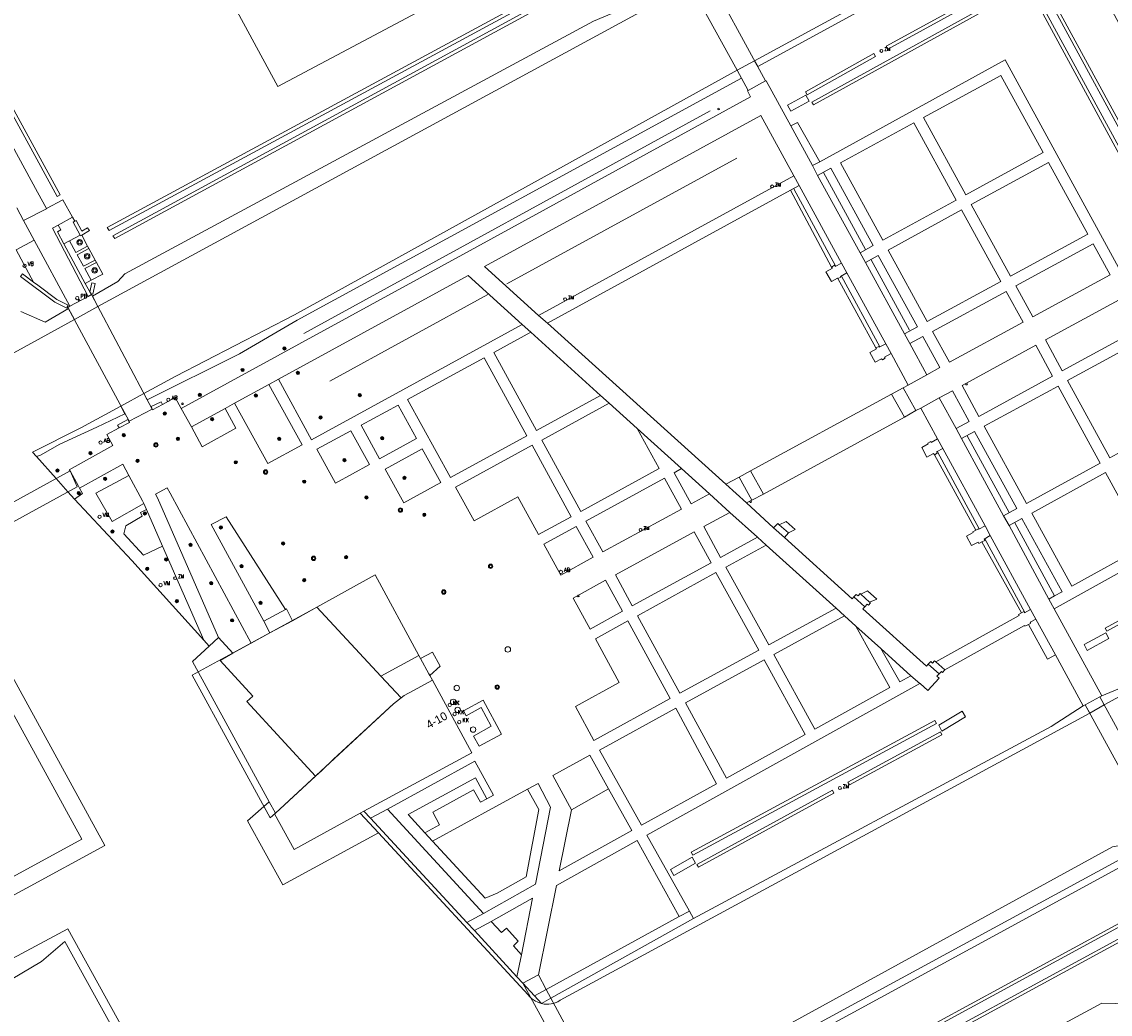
# Model space of a CAD drawing. Header units: metres. Extents: x 138165 to 154469, y 480134 to 494189.
# Tile 123 of 256: x 146939 to 147103, y 483624 to 483773. Entities that reach past the tile are written whole.
import ezdxf

# ---------------------------------------------------------------- set-up
doc = ezdxf.new("R2010")
doc.units = ezdxf.units.M
doc.header["$LTSCALE"] = 0.001
doc.header["$MEASUREMENT"] = 0
for name, color, linetype, lineweight in [('Level 5', 7, 'Continuous', 0), ('TOP-L-terrein schutting raster hek leuning', 7, 'Continuous', 0), ('TOP-L-topo objecten punt', 7, 'Continuous', 0), ('TOP-L-topo objecten vlak', 7, 'Continuous', 0), ('TOP-T-topo huisnummering naamgeving', 7, 'Continuous', 0), ('TOP-V-verharding beton', 7, 'Continuous', 0)]:
    doc.layers.add(name, color=color, linetype=linetype, lineweight=lineweight)
doc.styles.add('Style-INTL_ISO', font='INTL_ISO.shx')
doc.styles.add('Style-STANDARD', font='STANDARD.shx')

# ---------------------------------------------------------------- blocks, each defined once
blk = doc.blocks.new('24')
at = {"layer": 'TOP-L-topo objecten punt', "color": 7, "linetype": 'Continuous', "lineweight": 0}
for radius in [0.025, 0.0182, 0.0115, 0.005]:
    blk.add_circle((0, 0), radius, dxfattribs=at)
blk = doc.blocks.new('312')
at = {"layer": 'TOP-L-topo objecten punt', "color": 7, "linetype": 'Continuous', "lineweight": 0}
blk.add_circle((0, 0), 0.025, dxfattribs=at)
at = {"layer": 'TOP-L-topo objecten punt', "color": 7, "linetype": 'Continuous', "lineweight": 0, "style": 'Style-STANDARD'}
blk.add_text('PB', height=0.06, dxfattribs=at).set_placement((0.0483, 0))
blk = doc.blocks.new('304')
at = {"layer": 'TOP-L-topo objecten punt', "color": 7, "linetype": 'Continuous', "lineweight": 0}
blk.add_circle((0, 0), 0.0225, dxfattribs=at)
at = {"layer": 'TOP-L-topo objecten punt', "color": 7, "linetype": 'Continuous', "lineweight": 0, "style": 'Style-STANDARD'}
blk.add_text('ZM', height=0.054, dxfattribs=at).set_placement((0.043, 0))
blk = doc.blocks.new('*U13')
at = {"layer": 'Level 5', "color": 7, "linetype": 'Continuous', "lineweight": 0}
blk.add_circle((0, 0), 0.0415, dxfattribs=at)
blk = doc.blocks.new('150')
at = {"layer": 'Level 5', "color": 7, "linetype": 'Continuous', "lineweight": 0}
blk.add_blockref('*U13', (0, 0), dxfattribs=at)
blk = doc.blocks.new('39')
at = {"layer": 'TOP-L-topo objecten punt', "color": 7, "linetype": 'Continuous', "lineweight": 0}
for p, q in [((0.0175, 0.0175), (-0.0175, 0.0175)), ((-0.0175, 0.0175), (-0.0175, -0.0175)), ((0.0175, 0.0175), (0.0175, -0.0175)), ((0.0175, -0.0175), (-0.0175, -0.0175))]:
    blk.add_line(p, q, dxfattribs=at)
blk.add_circle((0, 0), 0.0332, dxfattribs=at)
blk = doc.blocks.new('10')
at = {"layer": 'TOP-L-topo objecten punt', "linetype": 'Continuous', "lineweight": 0}
blk.add_circle((0, 0), 0.0125, dxfattribs=at)
blk = doc.blocks.new('28')
at = {"layer": 'TOP-L-topo objecten punt', "color": 7, "linetype": 'Continuous', "lineweight": 0}
blk.add_circle((0, 0), 0.025, dxfattribs=at)
at = {"layer": 'TOP-L-topo objecten punt', "color": 7, "linetype": 'Continuous', "lineweight": 0, "style": 'Style-STANDARD'}
blk.add_text('VM', height=0.06, dxfattribs=at).set_placement((0.0483, 0))
blk = doc.blocks.new('119')
at = {"layer": 'TOP-L-topo objecten punt', "color": 7, "linetype": 'Continuous', "lineweight": 0}
blk.add_circle((0, 0), 0.025, dxfattribs=at)
at = {"layer": 'TOP-L-topo objecten punt', "color": 7, "linetype": 'Continuous', "lineweight": 0, "style": 'Style-STANDARD'}
blk.add_text('KK', height=0.06, dxfattribs=at).set_placement((0.0483, 0))
blk = doc.blocks.new('14')
at = {"layer": 'TOP-L-topo objecten punt', "color": 7, "linetype": 'Continuous', "lineweight": 0}
blk.add_circle((0, 0), 0.025, dxfattribs=at)
at = {"layer": 'TOP-L-topo objecten punt', "color": 7, "linetype": 'Continuous', "lineweight": 0, "style": 'Style-STANDARD'}
blk.add_text('VB', height=0.06, dxfattribs=at).set_placement((0.0483, 0))
blk = doc.blocks.new('11')
at = {"layer": 'TOP-L-topo objecten punt', "color": 7, "linetype": 'Continuous', "lineweight": 0}
blk.add_circle((0, 0), 0.025, dxfattribs=at)
at = {"layer": 'TOP-L-topo objecten punt', "color": 7, "linetype": 'Continuous', "lineweight": 0, "style": 'Style-STANDARD'}
blk.add_text('AB', height=0.06, dxfattribs=at).set_placement((0.0483, 0))
blk = doc.blocks.new('27')
at = {"layer": 'TOP-L-topo objecten punt', "color": 7, "linetype": 'Continuous', "lineweight": 0}
for radius in [0.0415, 0.025]:
    blk.add_circle((0, 0), radius, dxfattribs=at)

msp = doc.modelspace()

# ---------------------------------------------------------------- linework, layer by layer
at = {"layer": 'TOP-L-terrein schutting raster hek leuning', "flags": 128}
for points in [[(146904.75, 483822.14), (146904.1, 483821.96), (146944.81, 483747.34), (146944.37, 483747.1)], [(146981.66, 483726.39), (147043.06, 483760.06)], [(147047.06, 483752.91), (147012.34, 483733.89)], [(147066.5, 483739.1), (147060.18, 483750.71)], [(147055.69, 483748.27), (147061.99, 483736.62)], [(147073.17, 483726.89), (147067.35, 483737.53)], [(147062.89, 483735.04), (147068.68, 483724.4)], [(147009.47, 483732.27), (146985.56, 483719.2)], [(147088.21, 483699.34), (147081.88, 483710.96)], [(147077.39, 483708.51), (147083.71, 483696.88)], [(147095.07, 483686.75), (147095.07, 483686.76), (147089.06, 483697.79)], [(147084.55, 483695.36), (147090.61, 483684.26)]]:
    msp.add_lwpolyline(points, dxfattribs=at)
at = {"layer": 'TOP-L-topo objecten vlak', "flags": 128}
for points in [[(146937.54, 483837.87), (146977.73, 483763.73), (147025.4, 483789.09)], [(146942.74, 483745.27), (146941.4, 483747.73), (146900.85, 483822.4)], [(146944.37, 483747.1), (146903.36, 483822.27), (146904.61, 483822.62), (146904.75, 483822.14), (146904.1, 483821.96), (146944.81, 483747.34), (146944.37, 483747.1)], [(147049.74, 483767.6), (147094.48, 483791.9), (147095.21, 483792.3), (147095.36, 483792.26), (147095.53, 483792.18), (147095.66, 483792.07), (147095.77, 483791.91)], [(147049.74, 483767.6), (147050.23, 483766.72), (147094.1, 483790.7), (147094.33, 483790.83), (147094.54, 483790.9), (147094.76, 483790.92), (147094.97, 483790.89), (147095.17, 483790.83), (147095.33, 483790.73), (147095.49, 483790.6), (147095.63, 483790.42), (147118.89, 483747.02), (147120.43, 483743.17)], [(146951.94, 483742.4), (147024.58, 483781.68), (147024.82, 483781.24), (146952.22, 483741.98), (146951.94, 483742.4)], [(147039.08, 483780.75), (147039.45, 483780.07), (147047.11, 483766.17), (147048.77, 483763.11), (147051.41, 483764.55), (147041.78, 483782.24), (147039.08, 483780.75)], [(147111.55, 483746.11), (147091.98, 483782.06), (147069.64, 483769.79), (147069.88, 483769.35), (147091.78, 483781.38), (147111.11, 483745.87), (147111.55, 483746.11)], [(147024.93, 483780.38), (147025.17, 483779.94), (146953.08, 483740.73), (146952.79, 483741.14), (147024.93, 483780.38)], [(147058.65, 483760.93), (147058.4, 483761.37), (147091.28, 483779.53), (147109.83, 483745.38), (147109.39, 483745.14), (147091.08, 483778.85), (147058.65, 483760.93)], [(147033.49, 483777.02), (147025.39, 483773.58), (146954.6, 483735.42), (146953.54, 483734.28), (146949.69, 483732.03), (146950.52, 483730.46)], [(147033.49, 483777.02), (147032.93, 483775.18), (146956.34, 483733.66), (146950.52, 483730.46)], [(147057.68, 483762.48), (147057.44, 483762.92), (147067.77, 483768.69), (147068.01, 483768.26), (147057.68, 483762.48)], [(147047.11, 483766.17), (147049.74, 483767.6)], [(147095.04, 483684.82), (147124.13, 483700.98), (147106.39, 483733.39), (147119.97, 483740.79), (147120.07, 483741.16), (147119.36, 483742.59), (147118.92, 483742.68), (147105.34, 483735.28), (147087.63, 483767.72), (147059.59, 483752.33)], [(146957.49, 483717.33), (146957.99, 483716.39), (146957.99, 483716.4), (146971.92, 483723.32), (146980.66, 483728.44), (147047.75, 483764.99), (147047.11, 483766.17)], [(146957.49, 483717.33), (146962.3, 483719.95), (146980.22, 483729.24), (147047.11, 483766.17)], [(147075.28, 483759.05), (147086.98, 483765.39), (147093.35, 483753.73), (147081.68, 483747.35), (147075.28, 483759.05)], [(147055.21, 483757.77), (147051.48, 483764.58), (147051.41, 483764.55), (147048.77, 483763.11), (147048.68, 483763.07), (147049.15, 483762.17), (147006.21, 483738.65), (146963.09, 483715.05)], [(147054.73, 483760.9), (147055.23, 483760.01), (147057.98, 483761.49), (147057.5, 483762.41), (147054.73, 483760.9)], [(147017.12, 483729.14), (147008.96, 483736.53), (147050.7, 483759.36), (147055.67, 483750.23)], [(147055.21, 483757.77), (147056.25, 483758.28), (147059.59, 483752.33)], [(147058.49, 483751.76), (147055.21, 483757.77)], [(147069.13, 483740.48), (147062.75, 483752.18), (147073.82, 483758.25), (147080.23, 483746.53), (147069.13, 483740.48)], [(147059.59, 483752.33), (147058.49, 483751.76)], [(147094.18, 483752.26), (147100.13, 483741.42), (147088.42, 483735.06), (147082.49, 483745.88), (147094.18, 483752.26)], [(147058.49, 483751.76), (147059.27, 483750.29)], [(147059.27, 483750.29), (147061.25, 483751.39), (147067.67, 483739.68), (147065.69, 483738.59)], [(147055.67, 483750.23), (147017.12, 483729.14)], [(147055.17, 483748.04), (147056.47, 483748.76)], [(147056.47, 483748.76), (147055.67, 483750.23)], [(147056.47, 483748.76), (147062.91, 483737.01)], [(147065.69, 483738.59), (147059.27, 483750.29)], [(147018.44, 483727.95), (147055.17, 483748.04)], [(147061.39, 483736.44), (147055.17, 483748.04)], [(146946.69, 483743.96), (146945.22, 483746.61), (146942.74, 483745.27)], [(146938.26, 483745.38), (146939.28, 483743.49)], [(146939.28, 483743.49), (146942.75, 483745.26), (146942.74, 483745.27)], [(146944.52, 483742.77), (146946.69, 483743.96)], [(146946.69, 483743.96), (146947.02, 483743.35)], [(147075.83, 483728.2), (147069.96, 483739), (147081.03, 483745.07), (147086.97, 483734.24), (147075.83, 483728.2)], [(146940.9, 483740.5), (146939.28, 483743.49)], [(146944.52, 483742.77), (146943.65, 483742.3), (146949.08, 483732.01)], [(146945.38, 483739.95), (146944.4, 483741.78), (146944.91, 483742.08), (146944.52, 483742.77)], [(146947.85, 483741.28), (146946.8, 483743.23), (146947.02, 483743.35)], [(146947.02, 483743.35), (146947.25, 483743.47), (146948.11, 483741.84), (146948.98, 483742.38), (146949.24, 483741.95), (146948.08, 483741.24)], [(147122.38, 483742.43), (147121.49, 483741.94), (147128.26, 483728.98), (147132.36, 483722.16), (147146.16, 483695.79), (147146.2, 483695.68), (147146.23, 483695.52), (147146.22, 483695.38), (147146.18, 483695.23), (147146.13, 483695.11), (147146.04, 483694.99), (147145.91, 483694.88), (147145.78, 483694.8), (147105.47, 483673.01), (147102.22, 483671.66)], [(147122.38, 483742.43), (147122.41, 483742.4), (147147.24, 483695.66), (147147.3, 483695.47), (147147.31, 483695.27), (147147.29, 483695.07), (147147.2, 483694.83), (147147.11, 483694.68), (147146.99, 483694.54), (147146.84, 483694.42), (147146.63, 483694.32), (147102.57, 483670.33)], [(146938.18, 483739.03), (146940.9, 483740.5)], [(146946.28, 483730.54), (146940.9, 483740.5)], [(146947.85, 483741.28), (146946.25, 483740.41)], [(146948.08, 483741.24), (146947.92, 483741.14), (146947.85, 483741.28)], [(146948.96, 483739.6), (146948.08, 483741.24)], [(146938.18, 483739.03), (146940.81, 483734.18)], [(146946.25, 483740.41), (146945.38, 483739.95)], [(146945.38, 483739.95), (146948.61, 483733.96)], [(146948.96, 483739.6), (146947.2, 483738.66), (146946.25, 483740.41)], [(146949.15, 483739.25), (146947.39, 483738.31), (146948.35, 483736.55), (146950.11, 483737.5)], [(146949.15, 483739.25), (146948.96, 483739.6)], [(146950.11, 483737.5), (146949.15, 483739.25)], [(147100.92, 483739.96), (147103.46, 483735.29), (147091.8, 483728.91), (147089.24, 483733.58), (147100.92, 483739.96)], [(146950.3, 483737.14), (146950.11, 483737.5)], [(147065.69, 483738.59), (147066.51, 483737.12)], [(147066.51, 483737.12), (147068.45, 483738.19), (147074.35, 483727.4), (147072.39, 483726.34)], [(146949.49, 483734.44), (146948.54, 483736.2), (146950.3, 483737.14)], [(146949.49, 483734.44), (146951.25, 483735.39), (146950.3, 483737.14)], [(147061.39, 483736.44), (147061.5, 483736.25), (147060.54, 483735.74), (147061.35, 483734.26), (147062.28, 483734.78), (147062.34, 483734.69)], [(147062.91, 483737.01), (147061.95, 483736.5), (147061.81, 483736.72), (147061.39, 483736.44)], [(147062.34, 483734.69), (147062.8, 483734.93), (147062.74, 483735), (147063.7, 483735.57)], [(147062.91, 483737.01), (147063.7, 483735.57)], [(147063.7, 483735.57), (147069.56, 483724.83)], [(147072.39, 483726.34), (147066.51, 483737.12)], [(146945.9, 483730.41), (146945.81, 483730.23), (146944.03, 483731.13), (146938.85, 483735.02), (146939.15, 483735.42), (146940.81, 483734.18)], [(146940.81, 483734.18), (146941.47, 483733.68), (146944.33, 483731.53), (146946.05, 483730.67), (146945.9, 483730.41)], [(146948.61, 483733.96), (146949.49, 483734.44)], [(146949.32, 483732.71), (146948.61, 483733.96)], [(146949.32, 483732.71), (146949.62, 483734.07), (146950.11, 483733.96), (146949.75, 483732.33), (146949.5, 483732.38)], [(146977.8, 483719.48), (147006.47, 483735.16), (147014.64, 483727.78)], [(147062.34, 483734.69), (147068.08, 483724.22)], [(146949.08, 483732.01), (146946.28, 483730.54), (146945.98, 483730.35), (146955.23, 483713.14), (146958.74, 483714.97), (146949.55, 483732.29), (146949.08, 483732.01)], [(146949.08, 483732.01), (146949.55, 483732.29), (146949.5, 483732.38)], [(146949.5, 483732.38), (146949.32, 483732.71)], [(147079.2, 483722.05), (147076.64, 483726.71), (147087.78, 483732.77), (147090.33, 483728.11), (147079.2, 483722.05)], [(146946.28, 483730.54), (146949.08, 483732.01)], [(147105.37, 483731.81), (147107.92, 483727.11), (147096.25, 483720.77), (147093.7, 483725.44), (147105.37, 483731.81)], [(146946.97, 483728.51), (146946.09, 483730.16), (146942.55, 483728.1), (146938.86, 483729.73)], [(146945.9, 483730.41), (146945.98, 483730.35), (146946.28, 483730.54)], [(146950.52, 483730.46), (146946.97, 483728.51)], [(147017.12, 483729.14), (147018.44, 483727.95)], [(146946.97, 483728.51), (146941.97, 483725.76), (146875.03, 483689.06), (146869.88, 483686.55)], [(147014.64, 483727.78), (146982.81, 483710.36), (146977.8, 483719.48)], [(147015.94, 483726.58), (147014.64, 483727.78)], [(147045.39, 483703.62), (147018.44, 483727.95)], [(147026.45, 483717.06), (147016.8, 483711.77), (147010.37, 483723.52), (147015.94, 483726.58)], [(147015.94, 483726.58), (147026.45, 483717.06)], [(147072.39, 483726.34), (147073.19, 483724.88)], [(147073.19, 483724.88), (147075.16, 483725.93), (147077.74, 483721.25), (147075.76, 483720.15)], [(147068.08, 483724.22), (147068.15, 483724.07), (147067.17, 483723.54), (147067.97, 483722.08), (147068.95, 483722.59), (147069.06, 483722.44), (147069.48, 483722.67), (147069.4, 483722.82), (147070.37, 483723.37)], [(147069.56, 483724.83), (147068.59, 483724.32), (147068.52, 483724.45), (147068.08, 483724.22)], [(147070.37, 483723.37), (147069.56, 483724.83)], [(147075.76, 483720.15), (147073.19, 483724.88)], [(147083.66, 483713.88), (147081.11, 483718.55), (147092.23, 483724.64), (147094.78, 483719.96), (147083.66, 483713.88)], [(147108.7, 483725.66), (147115.07, 483713.98), (147103.44, 483707.62), (147097.05, 483719.31), (147108.7, 483725.66)], [(146997.33, 483716.41), (147008.9, 483722.71), (147015.32, 483710.96), (147003.79, 483704.67), (146997.33, 483716.41)], [(147070.37, 483723.37), (147072.95, 483718.61)], [(146977.8, 483719.48), (146976.35, 483718.69)], [(147075.76, 483720.15), (147072.95, 483718.61)], [(146971.18, 483715.89), (146976.35, 483718.69)], [(146976.35, 483718.69), (146981.37, 483709.56), (146976.2, 483706.75), (146971.18, 483715.89)], [(147072.2, 483718.21), (147070.46, 483717.26)], [(147072.95, 483718.61), (147072.2, 483718.21)], [(147072.2, 483718.21), (147074.11, 483714.75)], [(147077.65, 483716.69), (147079.64, 483717.75), (147082.18, 483713.1), (147080.19, 483712.06)], [(147090.82, 483700.74), (147084.45, 483712.42), (147095.6, 483718.47), (147101.97, 483706.8), (147090.82, 483700.74)], [(146954, 483715.43), (146957.49, 483717.33)], [(146960.27, 483715.67), (146960.08, 483716.06), (146958.58, 483715.35), (146958.8, 483714.87)], [(146963.09, 483715.05), (146962.18, 483716.71), (146960.27, 483715.67)], [(146971.18, 483715.89), (146969.74, 483715.09)], [(147032.01, 483712.07), (147035.33, 483705.99), (147023.49, 483699.53), (147017.6, 483710.3), (147027.78, 483715.88)], [(147027.78, 483715.88), (147026.45, 483717.06)], [(147027.78, 483715.88), (147032.01, 483712.07)], [(147070.46, 483717.26), (147049.14, 483705.66)], [(147070.46, 483717.26), (147072.38, 483713.74)], [(147074.85, 483715.14), (147077.65, 483716.69)], [(147080.19, 483712.06), (147077.65, 483716.69)], [(146941.23, 483707.82), (146940.64, 483708.48), (146947.95, 483712.13), (146954, 483715.43)], [(146941.23, 483707.82), (146941.84, 483708), (146944.78, 483709.68), (146950.38, 483712.25), (146954.61, 483714.29), (146954, 483715.43)], [(146958.8, 483714.87), (146958.8, 483714.87), (146958.74, 483714.97), (146955.23, 483713.14), (146955.3, 483712.98), (146955.28, 483712.97)], [(146960.27, 483715.67), (146958.8, 483714.87)], [(146964.65, 483712.28), (146963.09, 483715.05)], [(146964.65, 483712.28), (146969.74, 483715.09)], [(146969.74, 483715.09), (146971.37, 483712.09), (146966.27, 483709.3), (146964.65, 483712.28)], [(146990.29, 483712.56), (146995.89, 483715.6), (146998.65, 483710.54), (146993.08, 483707.48), (146990.29, 483712.56)], [(147072.38, 483713.74), (147074.11, 483714.75)], [(147074.11, 483714.75), (147074.85, 483715.14)], [(147074.85, 483715.14), (147077.39, 483710.49)], [(146953.72, 483712.13), (146953.48, 483712.57), (146955.04, 483713.41), (146955.28, 483712.97)], [(146955.28, 483712.97), (146953.72, 483712.13)], [(147051.08, 483702.15), (147072.38, 483713.74)], [(146953.72, 483712.13), (146951.86, 483711.13), (146952.79, 483709.47), (146946.21, 483705.82), (146946.37, 483705.56), (146947.61, 483703.32), (146947.77, 483703.03)], [(146986.43, 483703.81), (146983.63, 483708.91), (146988.74, 483711.71), (146991.55, 483706.63), (146986.43, 483703.81)], [(147038.73, 483705.99), (147032.01, 483712.07)], [(147080.19, 483712.06), (147081.01, 483710.56)], [(147081.01, 483710.56), (147082.97, 483711.62), (147089.38, 483699.95), (147087.38, 483698.87)], [(147022.02, 483698.72), (147017.1, 483696.03), (147013.98, 483701.73), (147007.4, 483698.12), (147004.57, 483703.21), (147016.12, 483709.51), (147022.02, 483698.72)], [(147077.39, 483710.49), (147076.45, 483709.95), (147076.39, 483710.07), (147075.95, 483709.84), (147075.99, 483709.73), (147075.02, 483709.2), (147075.8, 483707.73), (147076.79, 483708.27), (147076.92, 483708.08)], [(147078.18, 483709.02), (147077.39, 483710.49)], [(147087.38, 483698.87), (147081.01, 483710.56)], [(146946.98, 483701.38), (146945.96, 483702.48), (146944.23, 483704.49), (146941.23, 483707.82)], [(146996.73, 483700.81), (146993.95, 483705.93), (146999.5, 483709), (147002.32, 483703.88), (146996.73, 483700.81)], [(147076.92, 483708.08), (147077.34, 483708.31), (147077.23, 483708.51), (147078.18, 483709.02)], [(147083.17, 483696.7), (147076.92, 483708.08)], [(147078.18, 483709.02), (147084.59, 483697.33)], [(146947.77, 483703.03), (146954.3, 483706.66), (146955.2, 483704.96)], [(147042.93, 483702.19), (147040.15, 483700.69), (147037.59, 483705.35), (147038.73, 483705.99)], [(147038.73, 483705.99), (147042.93, 483702.19)], [(146908.01, 483616.27), (146904.2, 483623.26), (146951.58, 483649.05), (146932.02, 483684.64), (146927.71, 483692.47), (146947.38, 483703.26), (146946.32, 483705.64), (146924.21, 483693.53), (146929.4, 483684.06), (146948.09, 483650.03), (146903, 483625.45), (146899.35, 483632.18), (146897.04, 483631), (146900.71, 483624.32), (146857.21, 483600.62), (146858.12, 483598.22), (146901.88, 483622.1), (146905.76, 483615.08), (146908.01, 483616.27)], [(146957.46, 483700.7), (146952.68, 483698.01), (146950.22, 483702.27), (146955.2, 483704.96)], [(146955.2, 483704.96), (146957.26, 483701.1), (146957.46, 483700.7)], [(147038.71, 483699.89), (147026.83, 483693.4), (147024.26, 483698.07), (147036.14, 483704.55), (147038.71, 483699.89)], [(147047.4, 483704.71), (147045.39, 483703.62)], [(147049.14, 483705.66), (147047.4, 483704.71)], [(147047.4, 483704.71), (147049.36, 483701.2)], [(147051.08, 483702.15), (147049.14, 483705.66)], [(147108.8, 483694.38), (147097.71, 483688.23), (147091.64, 483699.26), (147102.8, 483705.41), (147108.8, 483694.38)], [(146947.77, 483703.03), (146948.2, 483702.23), (146946.98, 483701.38)], [(146968.74, 483680.46), (146959.51, 483701.57), (146959.23, 483702.11), (146961, 483703.1), (146961.43, 483702.26), (146973.71, 483679.63)], [(147045.39, 483703.62), (147048.54, 483700.81)], [(146966.52, 483680.05), (146955.64, 483692.1), (146946.98, 483701.38)], [(147046.01, 483699.36), (147042.93, 483702.19)], [(147048.54, 483700.81), (147049.36, 483701.2)], [(147049.36, 483701.2), (147051.08, 483702.15)], [(146960.3, 483694.28), (146957.42, 483692.91), (146954.46, 483696.13), (146954.76, 483697.35), (146957.23, 483698.79), (146956.95, 483699.35), (146957.86, 483699.8)], [(146957.46, 483700.7), (146957.86, 483699.8)], [(146957.86, 483699.8), (146960.3, 483694.28)], [(147052.63, 483697.04), (147048.54, 483700.81)], [(146975.59, 483682.94), (146967.65, 483697.53), (146969.91, 483698.71), (146978.85, 483684.73)], [(147050.17, 483695.62), (147044.61, 483692.57), (147042.06, 483697.24), (147046.01, 483699.36)], [(147046.01, 483699.36), (147050.17, 483695.62)], [(147054.87, 483696.27), (147055.86, 483696.78), (147054.5, 483698.02), (147053.49, 483697.49)], [(147087.38, 483698.87), (147088.23, 483697.42)], [(147088.23, 483697.42), (147090.15, 483698.47), (147096.21, 483687.4), (147095.07, 483686.76), (147094.23, 483686.28)], [(147025.36, 483692.59), (147020.46, 483689.9), (147017.89, 483694.58), (147022.81, 483697.26), (147025.36, 483692.59)], [(147031.27, 483685.25), (147028.72, 483689.94), (147040.6, 483696.43), (147043.17, 483691.77), (147031.27, 483685.25)], [(147053.49, 483697.49), (147053.24, 483697.71), (147052.63, 483697.04)], [(147052.63, 483697.04), (147054.25, 483695.59)], [(147053.49, 483697.49), (147054.87, 483696.27)], [(147054.25, 483695.59), (147054.87, 483696.27)], [(147083.17, 483696.7), (147082.71, 483696.46), (147082.76, 483696.32), (147081.77, 483695.8), (147082.54, 483694.36), (147083.54, 483694.87), (147083.65, 483694.69), (147084.11, 483694.93)], [(147084.59, 483697.33), (147083.64, 483696.82), (147083.57, 483696.91), (147083.17, 483696.7)], [(147085.37, 483695.87), (147084.59, 483697.33)], [(147094.23, 483686.28), (147088.23, 483697.42)], [(147051.48, 483694.42), (147050.17, 483695.62)], [(147064.77, 483686.62), (147064.51, 483686.33), (147054.25, 483695.59)], [(147084.11, 483694.93), (147084.53, 483695.14), (147084.42, 483695.35), (147085.37, 483695.87)], [(147090.07, 483684.18), (147084.11, 483694.93)], [(147085.37, 483695.87), (147091.42, 483684.71)], [(146960.3, 483694.28), (146966.52, 483680.05)], [(147062.06, 483684.89), (147051.88, 483679.37), (147045.43, 483691.1), (147051.48, 483694.42)], [(147051.48, 483694.42), (147062.06, 483684.89)], [(146983.62, 483685.06), (146992.4, 483689.94), (146999.03, 483677.77)], [(147038.48, 483672.07), (147032.08, 483683.76), (147043.92, 483690.28), (147050.4, 483678.56), (147038.48, 483672.07)], [(147024.89, 483681.76), (147022.33, 483686.43), (147027.24, 483689.12), (147029.81, 483684.45), (147024.89, 483681.76)], [(147065.82, 483687), (147065.71, 483687.12), (147065.4, 483686.76), (147065.12, 483686.99), (147064.77, 483686.62)], [(147064.77, 483686.62), (147066.4, 483685.13)], [(147067.12, 483685.81), (147068.23, 483686.27), (147066.83, 483687.54), (147065.82, 483687)], [(147065.82, 483687), (147067.12, 483685.81)], [(147094.23, 483686.28), (147095.04, 483684.82)], [(147102.72, 483681.88), (147102.96, 483681.44), (147112.06, 483686.43), (147111.82, 483686.87), (147102.72, 483681.88)], [(146964.76, 483674.8), (146976.54, 483653.23), (146977.34, 483653.94), (146995.2, 483670.46), (146996.34, 483671.35), (146993.27, 483674.64), (146983.62, 483685.06), (146964.76, 483674.8)], [(146978.85, 483684.73), (146975.59, 483682.94)], [(146978.85, 483684.73), (146979, 483684.8), (146979.92, 483683.01)], [(146983.62, 483685.06), (146979.92, 483683.01)], [(146999.03, 483677.77), (146993.27, 483674.64), (146983.62, 483685.06)], [(147063.34, 483683.73), (147062.06, 483684.89)], [(147076, 483676.45), (147075.73, 483676.16), (147066.13, 483684.83), (147066.4, 483685.13)], [(147066.4, 483685.13), (147066.74, 483685.53), (147066.95, 483685.36), (147067.27, 483685.72), (147067.12, 483685.81)], [(147091.42, 483684.71), (147090.56, 483684.21), (147090.45, 483684.39), (147090.07, 483684.18)], [(147092.27, 483683.24), (147091.42, 483684.71)], [(147102.22, 483671.66), (147095.04, 483684.82)], [(146976.51, 483681.16), (146975.59, 483682.94)], [(146979.92, 483683.01), (146976.51, 483681.16)], [(147022.68, 483670.05), (147029.31, 483673.7), (147025.7, 483680.3), (147030.61, 483682.98), (147037.02, 483671.27), (147025.47, 483664.92), (147022.68, 483670.05)], [(147065.05, 483682.2), (147070.19, 483672.92), (147058.87, 483666.62), (147052.67, 483677.93), (147063.34, 483683.73)], [(147063.34, 483683.73), (147065.05, 483682.2)], [(147090.07, 483684.18), (147089.63, 483683.94), (147089.71, 483683.79), (147077.14, 483676.8)], [(147091.12, 483682.45), (147091.48, 483682.65), (147091.4, 483682.79), (147092.27, 483683.24)], [(147092.27, 483683.24), (147095.2, 483677.86)], [(147068.81, 483678.8), (147065.05, 483682.2)], [(147078.48, 483675.6), (147090.55, 483682.3), (147090.61, 483682.19), (147091.12, 483682.45)], [(147091.12, 483682.45), (147093.99, 483677.18), (147095.2, 483677.86)], [(146966.52, 483680.05), (146967.33, 483679.16)], [(146968.74, 483680.46), (146967.33, 483679.16)], [(146970.94, 483678.09), (146968.74, 483680.46)], [(146976.51, 483681.16), (146973.71, 483679.63)], [(147099.53, 483679.4), (147100.03, 483678.51), (147103.3, 483680.32), (147102.83, 483681.19), (147099.53, 483679.4)], [(146967.33, 483679.16), (146964.84, 483676.87), (146976.42, 483655.63)], [(146983.39, 483659.51), (146973.01, 483670.79), (146973.93, 483671.64), (146968.99, 483677.01), (146970.94, 483678.09)], [(146973.71, 483679.63), (146970.94, 483678.09)], [(147000.68, 483674.74), (147002.24, 483676.16), (147001.09, 483678.28), (146999.29, 483677.3), (147000.55, 483674.98), (147000.68, 483674.74)], [(146999.29, 483677.3), (147001.09, 483678.28), (147002.24, 483676.16), (147000.68, 483674.74)], [(147068.81, 483678.8), (147073.37, 483674.69)], [(147073.37, 483674.69), (147071.68, 483673.76), (147068.81, 483678.8)], [(146999.29, 483677.3), (146999.03, 483677.77)], [(147000.68, 483674.74), (147000.55, 483674.98), (146999.29, 483677.3)], [(147051.21, 483677.08), (147057.42, 483665.82), (147045.5, 483659.22), (147039.31, 483670.61), (147051.21, 483677.08)], [(147077.14, 483676.8), (147076.95, 483676.94), (147076.64, 483676.59), (147076.38, 483676.84), (147076, 483676.45)], [(147076, 483676.45), (147077.65, 483674.99)], [(147078.48, 483675.6), (147077.14, 483676.8)], [(147095.2, 483677.86), (147099.42, 483670.15)], [(147001.07, 483674.03), (147000.68, 483674.74)], [(147074.71, 483673.51), (147074.75, 483673.53), (147075.91, 483672.48), (147077.62, 483674.33), (147077.31, 483674.62), (147077.65, 483674.99)], [(147077.65, 483674.99), (147077.98, 483675.35), (147078.15, 483675.19), (147078.48, 483675.6)], [(146983.39, 483659.51), (146984.29, 483660.36), (146986.11, 483662.08), (146995.2, 483670.46), (146996.81, 483671.72), (146998.19, 483672.46), (147001.07, 483674.03)], [(147001.07, 483674.03), (147007.04, 483663.07), (146990.71, 483654.22)], [(147039.92, 483639.14), (147033.49, 483650.64), (147074.71, 483673.51)], [(147074.71, 483673.51), (147073.37, 483674.69)], [(147099.7, 483670.31), (147111.62, 483648.52), (147111.79, 483648.61), (147113.69, 483649.68), (147113.81, 483649.75), (147101.92, 483671.53), (147099.7, 483670.31)], [(147099.7, 483670.31), (147101.92, 483671.53)], [(147101.92, 483671.53), (147102.22, 483671.66)], [(147101.92, 483671.53), (147102.57, 483670.33)], [(147008.73, 483670.99), (147011.52, 483665.89), (147008.16, 483664.07), (147007.3, 483665.59), (147009.95, 483667.06), (147008.45, 483669.88), (147006.18, 483668.65), (147005.75, 483669.4), (147008.73, 483670.99)], [(147026.32, 483663.47), (147037.84, 483669.81), (147044.02, 483658.38), (147032.69, 483652.14), (147026.32, 483663.47)], [(147099.42, 483670.15), (147094.58, 483667.01), (147040.5, 483638.05)], [(147099.42, 483670.15), (147099.7, 483670.31)], [(147100.4, 483669.05), (147099.7, 483670.31)], [(147102.57, 483670.33), (147100.4, 483669.05)], [(147100.4, 483669.05), (147020.4, 483625.69), (147020.01, 483625.46), (147019.62, 483625.29), (147019.39, 483625.22), (147019.33, 483625.2), (147019.03, 483625.13), (147018.65, 483625.09), (147018.25, 483625.08), (147017.95, 483625.11), (147017.57, 483625.18)], [(147078.07, 483666.35), (147081.64, 483668.5), (147081.11, 483669.34), (147077.57, 483667.23), (147078.07, 483666.35)], [(147040.41, 483647.6), (147077.23, 483667.51), (147077, 483667.95), (147040.17, 483648.04), (147040.41, 483647.6)], [(147064.08, 483658.2), (147078.06, 483665.78), (147077.82, 483666.22), (147063.84, 483658.64), (147064.08, 483658.2)], [(146994.27, 483654.55), (147007.48, 483661.78), (147010.29, 483656.64), (147009.28, 483656.09)], [(147022.11, 483654.43), (147019.25, 483659.65), (147024.85, 483662.69), (147027.68, 483657.62)], [(146977.34, 483653.94), (146983.39, 483659.51)], [(147009.28, 483656.09), (147007.57, 483659.3), (146997.39, 483653.73), (146999.92, 483650.97)], [(147015.44, 483657.55), (147017.05, 483658.4), (147018.93, 483654.85), (147016.63, 483643.23), (147008.77, 483638.8)], [(147009.28, 483656.09), (147008.34, 483655.58), (147007.3, 483657.49), (147001.12, 483654.11), (147002.16, 483652.2), (146999.92, 483650.97)], [(147001.11, 483649.69), (147009.04, 483641.11), (147010.86, 483641.86), (147015.22, 483644.32), (147017.15, 483654.5), (147015.44, 483657.55)], [(147001.11, 483649.69), (147015.44, 483657.55)], [(147027.68, 483657.62), (147031.22, 483651.32), (147020.23, 483645.23), (147022.11, 483654.43)], [(147027.68, 483657.62), (147022.11, 483654.43)], [(147041.28, 483645.77), (147061.74, 483656.97), (147061.5, 483657.41), (147041.04, 483646.21), (147041.28, 483645.77)], [(146973.11, 483652.77), (146978.45, 483643.12), (146992.92, 483650.96), (146990.18, 483653.93), (146980.17, 483648.43), (146977.23, 483653.84), (146977.34, 483653.94), (146976.42, 483655.63), (146973.11, 483652.77)], [(146976.42, 483655.63), (146973.11, 483652.77), (146978.45, 483643.12), (146992.92, 483650.96)], [(146976.42, 483655.63), (146977.34, 483653.94)], [(146990.18, 483653.93), (146980.17, 483648.43), (146977.23, 483653.84), (146977.34, 483653.94)], [(146990.18, 483653.93), (146990.71, 483654.22)], [(146992.92, 483650.96), (146990.18, 483653.93)], [(146990.71, 483654.22), (146991.73, 483653.18)], [(146991.73, 483653.18), (146994.27, 483654.55)], [(147008.77, 483638.8), (146994.27, 483654.55)], [(147006.29, 483637.41), (146991.73, 483653.18)], [(147017.57, 483625.18), (147017.24, 483625.27), (147016.88, 483625.42), (147016.64, 483625.54), (147016.36, 483625.72), (147016.06, 483625.95), (147015.9, 483626.1), (147015.76, 483626.24), (147015.55, 483626.49), (146992.92, 483650.96)], [(146999.92, 483650.97), (147001.11, 483649.69)], [(147021.39, 483601.34), (147021.29, 483601.53), (147026.14, 483606.24), (147103.85, 483648.85), (147110.77, 483650.09)], [(147110.77, 483650.09), (147031.37, 483606.96), (147029.82, 483605.94), (147029.78, 483605.92)], [(147030.63, 483604.34), (147031.89, 483606.02), (147110.08, 483648.54), (147111.62, 483648.52), (147110.77, 483650.09)], [(147014.73, 483628.25), (147017.1, 483629.53), (147019.84, 483643.02), (147032.02, 483649.82), (147038.36, 483638.34)], [(147040.33, 483647.28), (147037.05, 483645.44), (147037.53, 483644.51), (147040.83, 483646.38), (147040.33, 483647.28)], [(147009.95, 483637.58), (147016.22, 483641.11), (147014.52, 483632.55)], [(147008.77, 483638.8), (147006.29, 483637.41)], [(147038.36, 483638.34), (147039.92, 483639.14)], [(147039.92, 483639.14), (147040.5, 483638.05)], [(147046.05, 483605.35), (147108.32, 483639.21), (147108.56, 483638.77), (147046.28, 483604.91), (147046.05, 483605.35)], [(147006.29, 483637.41), (147007.41, 483636.19)], [(147007.41, 483636.19), (147009.95, 483637.58)], [(147014.52, 483632.55), (147013.32, 483633.92), (147014.05, 483634.61), (147012.26, 483636.58), (147011.5, 483635.91), (147009.95, 483637.58)], [(147016.49, 483626.34), (147018.27, 483627.31), (147038.36, 483638.34)], [(147040.5, 483638.05), (147018.99, 483625.97), (147017.57, 483625.18)], [(147047.19, 483603.09), (147046.95, 483603.53), (147109.23, 483637.39), (147109.47, 483636.95), (147047.19, 483603.09)], [(146913.16, 483618.88), (146946, 483636.46), (146968.33, 483596), (146929.73, 483574.87), (146895.62, 483556.05), (146881.12, 483581.17), (146874.5, 483592.06), (146872.69, 483596.92), (146900.64, 483612.29)], [(147013.84, 483629.21), (147007.41, 483636.19)], [(146913.16, 483618.88), (146921.42, 483621.33), (146925.21, 483621.6), (146942.01, 483631.53), (146945.54, 483634.57), (146966.63, 483596.4), (146910.19, 483566.47), (146905.95, 483566.09), (146896.99, 483561.64), (146886.11, 483581.72), (146879.05, 483594.53), (146893.19, 483602.36), (146893.27, 483604.34), (146895.89, 483606.17), (146896.93, 483608.7), (146900.64, 483612.29)], [(147014.52, 483632.55), (147013.84, 483629.21)], [(147013.84, 483629.21), (147014.73, 483628.25)], [(147014.73, 483628.25), (147028.47, 483603.14), (147030.63, 483604.34), (147018.27, 483627.31), (147017.1, 483629.53), (147014.73, 483628.25)], [(147016.49, 483626.34), (147014.73, 483628.25)], [(147017.57, 483625.18), (147016.49, 483626.34)], [(147045.22, 483594.47), (147102.21, 483625.24), (147110.61, 483625.04), (147127.75, 483594.68), (147147.27, 483557.2), (147137.99, 483553.63), (147100.66, 483534.19), (147045.22, 483594.47)]]:
    msp.add_lwpolyline(points, dxfattribs=at)
at = {"layer": 'TOP-V-verharding beton', "flags": 128}
for points in [[(146944.23, 483704.49), (146941.23, 483707.82), (146940.64, 483708.48)], [(146940.64, 483708.48), (146941.23, 483707.82), (146944.23, 483704.49), (146945.96, 483702.48)], [(146945.96, 483702.48), (146946.98, 483701.38)], [(146946.98, 483701.38), (146955.64, 483692.1), (146966.52, 483680.05)], [(146967.33, 483679.16), (146966.52, 483680.05)], [(146990.71, 483654.22), (146991.73, 483653.18)], [(146991.73, 483653.18), (147006.29, 483637.41)], [(147006.29, 483637.41), (147007.41, 483636.19)], [(147007.41, 483636.19), (147013.84, 483629.21)], [(147013.84, 483629.21), (147014.73, 483628.25)], [(147014.73, 483628.25), (147016.49, 483626.34)], [(147016.49, 483626.34), (147017.57, 483625.18)]]:
    msp.add_lwpolyline(points, dxfattribs=at)

# ---------------------------------------------------------------- block references
at = {"layer": 'TOP-L-topo objecten punt', "xscale": 10, "yscale": 10, "zscale": 10}
for name, p in [('304', (147068.92, 483769.09)), ('10', (147044.31, 483760.31)), ('304', (147052.4, 483748.62)), ('27', (146947.77, 483740.18)), ('14', (146939.44, 483736.64)), ('27', (146948.91, 483738.08)), ('27', (146950.04, 483735.93)), ('312', (146947.41, 483731.76)), ('10', (146947.67, 483731.44)), ('304', (147021.12, 483731.57)), ('24', (146978.72, 483724.15)), ('24', (146972.39, 483720.89)), ('24', (146980.75, 483720.45)), ('10', (147081.78, 483718.76)), ('11', (146961.17, 483716.4)), ('10', (146963.31, 483715.78)), ('24', (146965.93, 483717.12)), ('24', (146974.41, 483717.02)), ('24', (146990.09, 483717.1)), ('24', (146960.64, 483714.31)), ('24', (146967.79, 483713.48)), ('24', (146984.17, 483713.72)), ('24', (146954.44, 483711.06)), ('11', (146950.94, 483709.92)), ('39', (146959.3, 483709.57)), ('24', (146962.61, 483710.49)), ('24', (146977.93, 483710.48)), ('24', (146993.49, 483710.59)), ('24', (146949.4, 483708.33)), ('24', (146944.41, 483705.7)), ('24', (146956.52, 483707.18)), ('24', (146971.36, 483706.94)), ('24', (146987.77, 483707.29)), ('24', (146951.62, 483704.46)), ('39', (146975.87, 483705.48)), ('24', (146996.84, 483704.59)), ('24', (146981.71, 483704.02)), ('24', (146947.63, 483702.3)), ('24', (146991.11, 483701.64)), ('10', (147049.16, 483700.98)), ('24', (146957.62, 483699.23)), ('39', (146996.23, 483699.72)), ('28', (146950.78, 483698.72)), ('24', (146999.85, 483699.03)), ('24', (146952.72, 483696.48)), ('24', (146969.12, 483697.11)), ('304', (147032.52, 483696.73)), ('24', (146964.53, 483694.46)), ('24', (146978.51, 483694.7)), ('24', (146988.04, 483692.61)), ('24', (146960.82, 483692.28)), ('24', (146972.24, 483691.24)), ('39', (146983.12, 483692.44)), ('39', (147009.86, 483691.24)), ('24', (146957.99, 483690.87)), ('304', (146962.2, 483689.44)), ('11', (147020.49, 483690.39)), ('28', (146959.99, 483688.39)), ('24', (146967.66, 483688.68)), ('24', (146981.71, 483689.14)), ('24', (146962.47, 483685.99)), ('39', (147002.79, 483687.35)), ('10', (147023.11, 483686.74)), ('24', (146975.1, 483685.7)), ('24', (146970.8, 483683.07)), ('150', (147012.47, 483678.67)), ('150', (147004.75, 483672.85)), ('39', (147010.87, 483672.99)), ('119', (147003.7, 483670.29)), ('150', (147004.21, 483670.75)), ('150', (147004.89, 483669.54)), ('119', (147004.43, 483668.9)), ('119', (147005.13, 483667.71)), ('150', (147007.22, 483666.57)), ('304', (147062.65, 483657.74))]:
    msp.add_blockref(name, p, dxfattribs=at)

# ---------------------------------------------------------------- texts
at = {"layer": 'TOP-T-topo huisnummering naamgeving', "style": 'Style-INTL_ISO'}
msp.add_text('4-10', height=1.25, rotation=28.6, dxfattribs=at).set_placement((147000.54, 483666.64))

doc.saveas('drawing.dxf')
